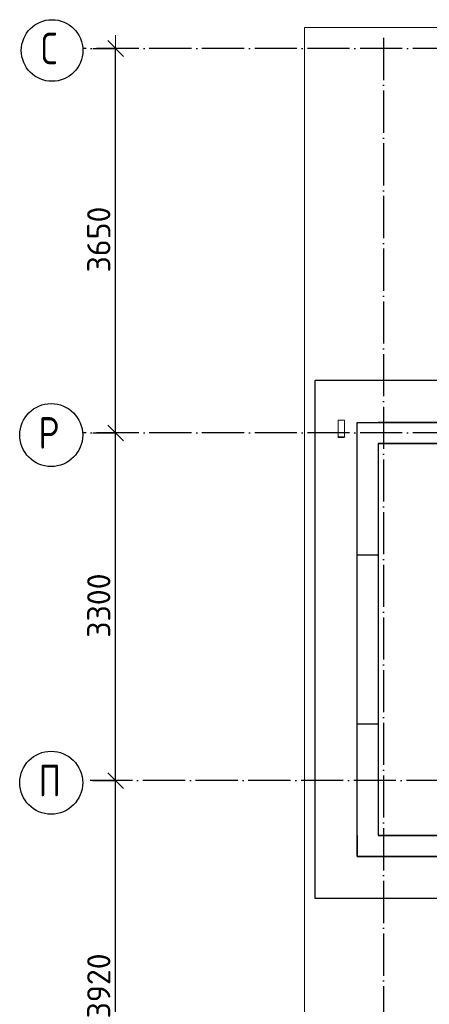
# Model space of a CAD drawing. Header units: millimetres. Extents: x -3483 to 105345, y -283423 to 72284.
# Tile 131 of 165: x 76547 to 80434, y 37417 to 46763. Entities that reach past the tile are written whole.
import ezdxf

# ---------------------------------------------------------------- set-up
doc = ezdxf.new("R2010")
doc.units = ezdxf.units.MM
doc.header["$PDMODE"] = 65
for name, pattern in [('______11', [500, 400, -50, 0, -50]), ('______2', [270, 200, -70]), ('______5', [1100, 800, -100, 100, -100])]:
    doc.linetypes.add(name, pattern=pattern)
for name, color, linetype, lineweight in [('Standard', 7, 'Continuous', 25), ('Размерная линия_ общее', 7, 'Continuous', 13), ('Стальная конструкция_ общее', 7, 'Continuous', 25), ('Стена_ общее', 7, 'Continuous', 35), ('Фундамент_ общее', 7, 'Continuous', 35)]:
    doc.layers.add(name, color=color, linetype=linetype, lineweight=lineweight)
doc.layers.add('Осевая линия_ общее', color=7, linetype='______5', lineweight=13, true_color=0xa0a0a0)
doc.styles.add('ISOCPEUR', font='ISOCPEUR')
doc.dimstyles.new('DIMSTYLE_4', dxfattribs={"dimtxt": 220, "dimasz": 250, "dimexe": 0, "dimexo": 0, "dimgap": 110, "dimtad": 2, "dimdec": 0, "dimrnd": 5, "dimzin": 12, "dimdsep": 46, "dimtxsty": 'ISOCPEUR', "dimblk1": 'ALL_ML_STRICH', "dimblk2": 'ALL_ML_STRICH', "dimsah": 1, "dimcen": 0, "dimclrd": 7, "dimclre": 256, "dimclrt": 7, "dimadec": 0, "dimazin": 0, "dimtfac": 1, "dimtdec": 0, "dimtix": 1, "dimtmove": 2, "dimatfit": 3, "dimfxl": 0, "dimtzin": 0, "dimlwd": 0, "dimlwe": -3, "dimarcsym": 0})

# ---------------------------------------------------------------- blocks, each defined once
blk = doc.blocks.new('ALL_ML_STRICH')
at = {"color": 0, "linetype": 'ByBlock', "lineweight": -2}
for p, q in [((0, -0.5), (0, 0.5)), ((-1, 0), (0.5, 0)), ((-0.3, -0.3), (0.3, 0.3))]:
    blk.add_line(p, q, dxfattribs=at)
blk = doc.blocks.new('*D141')
at = {"layer": 'DEFPOINTS', "color": 7, "linetype": 'Continuous', "lineweight": 13, "transparency": 33554687}
for p in [(77142.2, 39540), (77142.2, 35620), (77457.3, 35620)]:
    blk.add_point(p, dxfattribs=at)
at = {"layer": 'Размерная линия_ общее', "color": 253, "linetype": 'Continuous', "lineweight": -2, "true_color": 0xa0a0a0, "transparency": 33554687}
for p, q in [((77242.2, 39540), (77457.3, 39540)), ((77242.2, 35620), (77457.3, 35620))]:
    blk.add_line(p, q, dxfattribs=at)
at = {"layer": 'Размерная линия_ общее', "color": 7, "linetype": 'Continuous', "lineweight": -2, "transparency": 33554687}
blk.add_line((77457.3, 35620), (77457.3, 39540), dxfattribs=at)
at = {"layer": 'Размерная линия_ общее', "color": 7, "linetype": 'Continuous', "lineweight": 13, "transparency": 33554687, "xscale": 250, "yscale": 250, "zscale": 250}
for p, rotation in [((77457.3, 39540), 90), ((77457.3, 35620), 270)]:
    blk.add_blockref('ALL_ML_STRICH', p, dxfattribs=dict(at, rotation=rotation))
at = {"layer": 'Размерная линия_ общее', "color": 7, "linetype": 'Continuous', "lineweight": 13, "transparency": 33554687, "insert": (77297.3, 37591), "char_height": 220, "width": 880, "attachment_point": 5, "rotation": 90, "style": 'ISOCPEUR'}
blk.add_mtext('\\A1;{3920}', dxfattribs=at)
blk = doc.blocks.new('*D142')
at = {"layer": 'DEFPOINTS', "color": 7, "linetype": 'Continuous', "lineweight": 13, "transparency": 33554687}
for p in [(77142.2, 42840), (77142.2, 39540), (77457.3, 39540)]:
    blk.add_point(p, dxfattribs=at)
at = {"layer": 'Размерная линия_ общее', "color": 253, "linetype": 'Continuous', "lineweight": -2, "true_color": 0xa0a0a0, "transparency": 33554687}
for p, q in [((77242.2, 42840), (77457.3, 42840)), ((77242.2, 39540), (77457.3, 39540))]:
    blk.add_line(p, q, dxfattribs=at)
at = {"layer": 'Размерная линия_ общее', "color": 7, "linetype": 'Continuous', "lineweight": -2, "transparency": 33554687}
blk.add_line((77457.3, 39540), (77457.3, 42840), dxfattribs=at)
at = {"layer": 'Размерная линия_ общее', "color": 7, "linetype": 'Continuous', "lineweight": 13, "transparency": 33554687, "xscale": 250, "yscale": 250, "zscale": 250}
for p, rotation in [((77457.3, 42840), 90), ((77457.3, 39540), 270)]:
    blk.add_blockref('ALL_ML_STRICH', p, dxfattribs=dict(at, rotation=rotation))
at = {"layer": 'Размерная линия_ общее', "color": 7, "linetype": 'Continuous', "lineweight": 13, "transparency": 33554687, "insert": (77297.3, 41201), "char_height": 220, "width": 880, "attachment_point": 5, "rotation": 90, "style": 'ISOCPEUR'}
blk.add_mtext('\\A1;{3300}', dxfattribs=at)
blk = doc.blocks.new('*D143')
at = {"layer": 'DEFPOINTS', "color": 7, "linetype": 'Continuous', "lineweight": 13, "transparency": 33554687}
for p in [(77142.2, 46490), (77142.2, 42840), (77457.3, 42840)]:
    blk.add_point(p, dxfattribs=at)
at = {"layer": 'Размерная линия_ общее', "color": 253, "linetype": 'Continuous', "lineweight": -2, "true_color": 0xa0a0a0, "transparency": 33554687}
for p, q in [((77242.2, 46490), (77457.3, 46490)), ((77242.2, 42840), (77457.3, 42840))]:
    blk.add_line(p, q, dxfattribs=at)
at = {"layer": 'Размерная линия_ общее', "color": 7, "linetype": 'Continuous', "lineweight": -2, "transparency": 33554687}
blk.add_line((77457.3, 42840), (77457.3, 46490), dxfattribs=at)
at = {"layer": 'Размерная линия_ общее', "color": 7, "linetype": 'Continuous', "lineweight": 13, "transparency": 33554687, "xscale": 250, "yscale": 250, "zscale": 250}
for p, rotation in [((77457.3, 46490), 90), ((77457.3, 42840), 270)]:
    blk.add_blockref('ALL_ML_STRICH', p, dxfattribs=dict(at, rotation=rotation))
at = {"layer": 'Размерная линия_ общее', "color": 7, "linetype": 'Continuous', "lineweight": 13, "transparency": 33554687, "insert": (77297.3, 44676), "char_height": 220, "width": 880, "attachment_point": 5, "rotation": 90, "style": 'ISOCPEUR'}
blk.add_mtext('\\A1;{3650}', dxfattribs=at)
blk = doc.blocks.new('СЛОЖНЫЙ_ОБЪЕКТ_13')
at = {"layer": 'Стена_ общее', "color": 9, "linetype": 'Continuous', "lineweight": -3, "true_color": 0xc7c7c7, "transparency": 33554687}
for p, q in [((79750, 39020), (79750, 42940)), ((79750, 42940), (79950, 42940)), ((81000, 42940), (79950, 42940)), ((79950, 42740), (81200, 42740)), ((79950, 42740), (79950, 39020)), ((79750, 39020), (79750, 38820)), ((81000, 39020), (79950, 39020)), ((79750, 38820), (81000, 38820))]:
    blk.add_line(p, q, dxfattribs=at)
at = {"layer": 'Стена_ общее', "color": 9, "linetype": '______2', "lineweight": -3, "true_color": 0xc7c7c7, "transparency": 33554687}
for p, q in [((79950, 41680), (79750, 41680)), ((79750, 40080), (79950, 40080))]:
    blk.add_line(p, q, dxfattribs=at)

msp = doc.modelspace()

# ---------------------------------------------------------------- linework, layer by layer
at = {"layer": 'Standard', "color": 7, "linetype": 'Continuous', "lineweight": 13, "transparency": 33554687}
msp.add_lwpolyline([(79250, -750), (105250, -750), (105250, 46690), (79250, 46690), (79250, -750)], dxfattribs=at)
at = {"layer": 'Осевая линия_ общее', "color": 253, "linetype": '______11', "lineweight": -3, "true_color": 0xa0a0a0, "transparency": 33554687}
for p, q in [((80000, 46590), (80000, -2827.9)), ((94680, 46490), (77142.2, 46490)), ((94680, 42840), (77142.2, 42840)), ((96620, 39540), (77142.2, 39540))]:
    msp.add_line(p, q, dxfattribs=at)
at = {"layer": 'Осевая линия_ общее', "color": 7, "linetype": 'Continuous', "lineweight": -3, "transparency": 33554687}
for centre, radius in [((76854.6, 46470.5), 292.4), ((76846, 42820.5), 298.8), ((76846, 39520.5), 298.8)]:
    msp.add_circle(centre, radius, dxfattribs=at)
at = {"layer": 'Стальная конструкция_ общее', "color": 253, "linetype": '______2', "lineweight": 18, "true_color": 0xababab, "transparency": 33554687}
for p, q in [((79570, 42803.1), (79570, 42960)), ((79570, 42960), (79630, 42960)), ((79570, 42803.1), (79570, 42960)), ((79570, 42960), (79630, 42960)), ((79630, 42960), (79630, 42803.1)), ((79630, 42960), (79630, 42803.1))]:
    msp.add_line(p, q, dxfattribs=at)
at = {"layer": 'Стальная конструкция_ общее', "color": 7, "linetype": 'Continuous', "lineweight": 25, "transparency": 33554687}
for p, q in [((79570, 42800), (79570, 42803.1)), ((79570, 42803.1), (79630, 42803.1)), ((79570, 42800), (79570, 42803.1)), ((79570, 42803.1), (79630, 42803.1)), ((79570, 42800), (79630, 42800)), ((79570, 42800), (79630, 42800)), ((79630, 42803.1), (79630, 42800)), ((79630, 42803.1), (79630, 42800))]:
    msp.add_line(p, q, dxfattribs=at)
at = {"layer": 'Стена_ общее', "color": 7, "linetype": 'Continuous', "lineweight": 25, "transparency": 33554687}
for p, q in [((79750, 39020), (79750, 42940)), ((79750, 42940), (79950, 42940)), ((79750, 39020), (79750, 42940)), ((79750, 42940), (79950, 42940)), ((79950, 42940), (81000, 42940)), ((79950, 42940), (81000, 42940)), ((81200, 42740), (79950, 42740)), ((79950, 42740), (79950, 39020)), ((81200, 42740), (79950, 42740)), ((79950, 42740), (79950, 39020)), ((79750, 38820), (79750, 39020)), ((79750, 38820), (79750, 39020)), ((79950, 39020), (81000, 39020)), ((79950, 39020), (81000, 39020)), ((81000, 38820), (79750, 38820)), ((81000, 38820), (79750, 38820))]:
    msp.add_line(p, q, dxfattribs=at)
at = {"layer": 'Фундамент_ общее', "color": 7, "lineweight": 25, "transparency": 33554687}
for p, q in [((79350, 38420), (79350, 43340)), ((79350, 43340), (80600, 43340)), ((80600, 38420), (79350, 38420))]:
    msp.add_line(p, q, dxfattribs=at)
at = {"layer": 'Фундамент_ общее', "color": 7, "linetype": 'Continuous', "lineweight": 25, "transparency": 33554687}
for p, q in [((79350, 38420), (79350, 43340)), ((79350, 43340), (80600, 43340)), ((80600, 38420), (79350, 38420))]:
    msp.add_line(p, q, dxfattribs=at)

# ---------------------------------------------------------------- block references
at = {"layer": 'Стена_ общее', "color": 9, "linetype": 'Continuous', "lineweight": -3, "true_color": 0xc7c7c7, "transparency": 33554687}
msp.add_blockref('СЛОЖНЫЙ_ОБЪЕКТ_13', (0, 0), dxfattribs=at)

# ---------------------------------------------------------------- texts
at = {"layer": 'Осевая линия_ общее', "color": 7, "linetype": 'Continuous', "lineweight": -3, "transparency": 33554687, "char_height": 300, "attachment_point": 7, "style": 'ISOCPEUR'}
for s, insert, width in [('\\W0.78;С', (76749.6, 46340), 326.407), ('\\W0.80;Р', (76726, 42690), 359.833), ('\\W0.80;П', (76726, 39390), 359.833)]:
    msp.add_mtext(s, dxfattribs=dict(at, insert=insert, width=width))

# ---------------------------------------------------------------- dimensions: what is measured, and where the dimension line sits
at = {"layer": 'Размерная линия_ общее', "color": 7, "linetype": 'Continuous', "lineweight": 13, "transparency": 33554687}
for base, p1, p2, picture, middle in [((77457.3, 46490), (77242.2, 42840), (77242.2, 46490), '*D143', (77297.3, 44676)), ((77457.3, 42840), (77242.2, 39540), (77242.2, 42840), '*D142', (77297.3, 41201)), ((77457.3, 39540), (77242.2, 35620), (77242.2, 39540), '*D141', (77297.3, 37591))]:
    dim = msp.add_linear_dim(base=base, p1=p1, p2=p2, angle=90, dimstyle='DIMSTYLE_4', override={"dimpost": '<>', "dimclrd": 7, "dimclre": 253, "dimclrt": 7, "dimlwd": 0, "dimlwe": 65533}, dxfattribs=at)
    dim.commit()
    dim.dimension.update_dxf_attribs({"geometry": picture, "text_midpoint": middle, "dimtype": 160})

doc.saveas('drawing.dxf')
